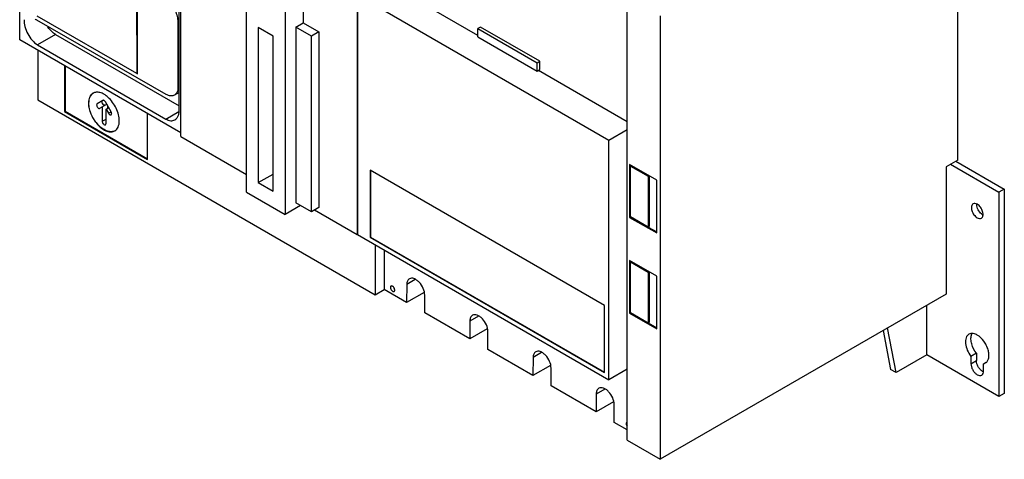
# Model space of a CAD drawing. Header units: millimetres. Extents: x 57 to 443, y 127 to 572.
# Tile 1 of 4: x 57 to 443, y 127 to 299. Entities that reach past the tile are written whole.
import ezdxf

# ---------------------------------------------------------------- set-up
doc = ezdxf.new("R2010")
doc.units = ezdxf.units.MM
doc.header["$LTSCALE"] = 45.402693
doc.layers.add('00_COMPONENTS_1', color=7, linetype='CONTINUOUS')

msp = doc.modelspace()

# ---------------------------------------------------------------- linework, layer by layer
at = {"layer": '00_COMPONENTS_1', "color": 7, "linetype": 'Continuous'}
for p, q in [((57.13, 290.95), (57.13, 384.85)), ((120.35, 253.07), (120.35, 321.92)), ((424.76, 243.85), (424.76, 316.47)), ((146.02, 231.31), (146.02, 315.47)), ((236.64, 292.65), (199.48, 314.1)), ((102.94, 311.08), (103.04, 277.78)), ((103.34, 277.64), (103.23, 311.21)), ((119.69, 263.67), (119.69, 309.55)), ((168.29, 310.86), (168.29, 297.58)), ((161.15, 306.74), (161.15, 222.57)), ((189.37, 308.51), (189.37, 214.61)), ((189.58, 308.39), (189.58, 214.63)), ((288.01, 251.56), (189.58, 308.39)), ((295.22, 134.07), (295.22, 307.74)), ((114.57, 269.59), (63.8, 298.68)), ((103.04, 277.78), (64.01, 300.15)), ((119.69, 298.81), (119.06, 298.45)), ((119.06, 298.45), (119.15, 272.26)), ((165.39, 295.91), (168.29, 297.58)), ((168.29, 297.58), (174.37, 294.07)), ((308.09, 300.31), (308.09, 126.64)), ((150.65, 295.76), (150.65, 235)), ((156.52, 292.37), (150.65, 295.76)), ((165.39, 295.91), (165.39, 227.06)), ((171.47, 292.4), (165.39, 295.91)), ((174.37, 294.07), (171.47, 292.4)), ((174.37, 294.07), (174.37, 225.23)), ((237.7, 295.95), (236.64, 295.34)), ((236.64, 295.34), (259.9, 281.91)), ((236.64, 292.08), (236.64, 295.34)), ((260.96, 282.53), (237.7, 295.95)), ((120.35, 254.46), (57.13, 290.95)), ((71.21, 293.03), (64.13, 288.95)), ((71.21, 293.03), (119.69, 265.04)), ((156.52, 231.61), (156.52, 292.37)), ((171.47, 223.55), (171.47, 292.4)), ((236.64, 292.08), (259.9, 278.65)), ((64.13, 288.95), (114.44, 259.91)), ((64.21, 286.87), (64.21, 267.44)), ((259.9, 281.91), (260.96, 282.53)), ((259.9, 278.65), (259.9, 281.91)), ((260.96, 279.26), (260.96, 282.53)), ((74.73, 280.79), (74.73, 262.82)), ((74.95, 280.67), (74.95, 262.94)), ((103.34, 277.95), (103.04, 277.78)), ((259.9, 278.65), (260.96, 279.26)), ((295.22, 258.83), (260.39, 278.93)), ((103.05, 277.8), (103.34, 277.64)), ((119.69, 270.37), (117.8, 269.28)), ((119.69, 272.58), (119.15, 272.26)), ((64.21, 267.44), (196.44, 191.09)), ((89.7, 267.21), (87.5, 265.93)), ((92.96, 262.78), (90.75, 266.6)), ((74.73, 262.82), (74.95, 262.94)), ((74.73, 262.82), (107.27, 244.04)), ((74.95, 262.94), (107.27, 244.28)), ((88.55, 264.12), (91.28, 265.69)), ((89.48, 264.66), (89.48, 259.05)), ((90.97, 263.8), (92.02, 264.41)), ((90.97, 263.8), (91.91, 262.17)), ((90.97, 258.19), (90.97, 263.8)), ((91.61, 265.12), (91.61, 264.17)), ((91.91, 262.17), (92.96, 262.78)), ((114.44, 259.91), (119.48, 262.82)), ((89.48, 259.05), (90.97, 259.91)), ((92.96, 261.57), (93.18, 262.05)), ((107.27, 244.04), (107.27, 262.01)), ((295.22, 255.72), (288.01, 251.56)), ((120.35, 253.07), (146.02, 238.25)), ((288.01, 157.8), (288.01, 251.56)), ((424.76, 243.85), (420.16, 241.2)), ((424.01, 243.42), (443, 232.45)), ((286.28, 186.87), (194.49, 239.87)), ((194.49, 239.87), (194.49, 213.65)), ((194.57, 239.82), (194.57, 213.7)), ((306.78, 235.94), (296.17, 242.07)), ((296.17, 242.07), (296.17, 221.4)), ((296.5, 241.5), (296.86, 241.7)), ((296.5, 241.5), (303.46, 237.48)), ((296.5, 221.59), (296.5, 241.5)), ((296.53, 241.86), (296.53, 241.5)), ((420.16, 241.2), (420.16, 191.34)), ((421.89, 242.19), (440.88, 231.23)), ((150.65, 235), (156.52, 238.38)), ((303.46, 237.48), (303.82, 237.69)), ((303.46, 237.48), (303.46, 217.58)), ((303.82, 237.69), (303.82, 217.78)), ((306.78, 215.28), (306.78, 235.94)), ((150.65, 235), (156.52, 231.61)), ((443, 232.45), (440.88, 231.23)), ((443, 232.45), (443, 152.44)), ((146.02, 231.31), (161.15, 222.57)), ((440.88, 231.23), (440.88, 151.21)), ((167.16, 226.04), (161.15, 222.57)), ((171.47, 223.55), (165.39, 227.06)), ((174.37, 225.23), (171.47, 223.55)), ((189.37, 214.61), (172.68, 224.25)), ((296.17, 221.4), (296.53, 221.61)), ((296.17, 221.4), (306.78, 215.28)), ((303.46, 217.58), (296.5, 221.59)), ((303.46, 217.58), (303.82, 217.78)), ((303.47, 217.6), (306.78, 215.69)), ((189.53, 214.71), (189.36, 214.61)), ((189.58, 214.63), (288.01, 157.8)), ((194.49, 213.65), (194.57, 213.7)), ((194.49, 213.65), (286.28, 160.66)), ((194.57, 213.7), (286.28, 160.75)), ((196.44, 210.67), (196.44, 191.09)), ((199.97, 208.63), (199.97, 193.14)), ((306.78, 198.39), (296.17, 204.51)), ((296.17, 204.51), (296.17, 183.84)), ((296.5, 203.93), (296.86, 204.14)), ((296.5, 203.93), (303.46, 199.92)), ((296.5, 184.04), (296.5, 203.93)), ((296.53, 204.3), (296.53, 203.93)), ((212.15, 197), (208.81, 195.07)), ((303.46, 199.92), (303.82, 200.13)), ((303.46, 199.92), (303.46, 180.02)), ((303.82, 200.13), (303.82, 180.22)), ((306.78, 177.72), (306.78, 198.39)), ((196.44, 191.09), (199.97, 193.14)), ((208.77, 188.06), (199.97, 193.14)), ((208.81, 195.07), (208.77, 188.06)), ((215.62, 192.02), (208.77, 188.06)), ((215.88, 183.95), (215.88, 190.96)), ((420.16, 191.34), (308.09, 126.64)), ((286.28, 160.66), (286.28, 186.87)), ((412.6, 167.54), (412.6, 186.97)), ((233.52, 173.77), (215.88, 183.95)), ((236.91, 182.7), (233.57, 180.77)), ((296.17, 183.84), (296.53, 184.05)), ((296.17, 183.84), (306.78, 177.72)), ((303.46, 180.02), (296.5, 184.04)), ((233.57, 180.77), (233.52, 173.77)), ((240.38, 177.72), (233.52, 173.77)), ((303.46, 180.02), (303.82, 180.22)), ((303.47, 180.04), (306.78, 178.13)), ((400.57, 160.6), (397.23, 178.1)), ((240.64, 169.66), (240.64, 176.66)), ((395.53, 177.12), (398.45, 161.82)), ((429.92, 175.89), (429.15, 175.62)), ((258.27, 159.48), (240.64, 169.66)), ((258.31, 166.49), (258.27, 159.48)), ((261.66, 168.41), (258.31, 166.49)), ((412.6, 167.54), (400.57, 160.6)), ((440.88, 151.21), (412.6, 167.54)), ((432.04, 168.17), (429.92, 166.94)), ((429.92, 166.94), (429.92, 164.07)), ((432.04, 168.17), (432.04, 165.3)), ((265.13, 163.44), (258.27, 159.48)), ((265.39, 155.37), (265.39, 162.37)), ((429.92, 164.07), (432.04, 165.3)), ((434.87, 164.09), (435.92, 164.69)), ((434.87, 164.09), (435.65, 164.36)), ((434.87, 161.21), (434.87, 164.09)), ((295.22, 161.96), (288.01, 157.8)), ((400.57, 160.6), (398.45, 161.82)), ((283.02, 145.19), (265.39, 155.37)), ((283.06, 152.2), (283.02, 145.19)), ((286.4, 154.13), (283.06, 152.2)), ((443, 152.44), (440.88, 151.21)), ((289.88, 149.15), (283.02, 145.19)), ((290.13, 141.08), (290.13, 148.09)), ((295.22, 138.15), (290.13, 141.08)), ((295.22, 134.07), (308.09, 126.64))]:
    msp.add_line(p, q, dxfattribs=at)
msp.add_arc((435.96, 224.95), 2.89, 239.9788, 243.2404, dxfattribs=at)
for points, knots in [([(114.45, 306.4), (115.1, 306.02), (116.34, 304.99), (117.78, 303.02), (118.77, 300.79), (119.06, 299.2), (119.06, 298.45)], [0, 0, 0, 0, 0.236915, 0.499536, 0.762409, 1, 1, 1, 1]), ([(58.84, 298.84), (58.84, 297.93), (59.13, 296.01), (60.2, 293.24), (61.84, 290.75), (63.33, 289.42), (64.13, 288.95)], [0, 0, 0, 0, 0.234988, 0.495176, 0.760167, 1, 1, 1, 1]), ([(63.8, 298.68), (63.74, 298.72), (63.52, 298.85), (63.31, 298.99), (63.16, 299.1)], [0, 0, 0, 0, 0.243435, 1, 1, 1, 1]), ([(71.21, 293.03), (70.92, 293.2), (69.72, 294.02), (68.75, 295.15), (68.13, 296.08)], [0, 0, 0, 0, 0.229867, 1, 1, 1, 1]), ([(91.73, 268.46), (91.24, 268.89), (90.27, 269.62), (88.7, 270.32), (87.2, 270.52), (86.28, 270.25), (85.9, 270.03)], [0, 0, 0, 0, 0.302085, 0.567291, 0.795754, 1, 1, 1, 1]), ([(119.15, 272.26), (119.15, 271.64), (119.02, 270.72), (118.42, 269.74), (118.01, 269.4), (117.8, 269.28)], [0, 0, 0, 0, 0.547939, 0.781727, 1, 1, 1, 1]), ([(85.9, 270.03), (85.62, 269.87), (85.1, 269.43), (84.54, 268.51), (84.2, 267.39), (84.14, 266.57), (84.14, 266.14)], [0, 0, 0, 0, 0.217766, 0.450897, 0.71037, 1, 1, 1, 1]), ([(84.21, 266.18), (84.21, 266.6), (84.27, 267.41), (84.59, 268.52), (85.13, 269.43), (85.64, 269.87), (85.91, 270.04)], [0, 0, 0, 0, 0.289161, 0.548756, 0.782261, 1, 1, 1, 1]), ([(89.4, 266.68), (89.4, 266.73), (89.41, 266.91), (89.51, 267.1), (89.62, 267.16)], [0, 0, 0, 0, 0.295505, 1, 1, 1, 1]), ([(89.5, 266.18), (89.49, 266.22), (89.43, 266.38), (89.4, 266.55), (89.4, 266.68)], [0, 0, 0, 0, 0.266876, 1, 1, 1, 1]), ([(90.75, 266.6), (90.68, 266.72), (90.53, 266.93), (90.26, 267.16), (89.97, 267.28), (89.77, 267.25), (89.7, 267.21)], [0, 0, 0, 0, 0.307422, 0.584886, 0.81349, 1, 1, 1, 1]), ([(96.17, 259.19), (96.17, 260), (95.92, 261.71), (94.69, 265), (93.07, 267.27), (91.73, 268.46)], [0, 0, 0, 0, 0.231526, 0.487155, 1, 1, 1, 1]), ([(117.8, 269.28), (117.59, 269.15), (117.1, 268.97), (115.96, 268.94), (115.1, 269.28), (114.57, 269.59)], [0, 0, 0, 0, 0.218607, 0.452536, 1, 1, 1, 1]), ([(84.14, 266.14), (84.14, 265.41), (84.34, 263.88), (85.1, 261.63), (86.27, 259.47), (87.76, 257.57), (89.44, 256.08), (91.2, 255.12), (92.92, 254.77), (93.99, 255.05), (94.41, 255.29)], [0, 0, 0, 0, 0.128829, 0.270573, 0.417885, 0.562383, 0.6962, 0.813592, 0.913064, 1, 1, 1, 1]), ([(94.17, 255.18), (93.73, 254.99), (92.64, 254.83), (90.97, 255.29), (89.26, 256.31), (87.65, 257.81), (86.23, 259.7), (84.8, 262.42), (84.21, 264.7), (84.21, 266.18)], [0, 0, 0, 0, 0.088083, 0.189973, 0.309271, 0.443761, 0.587711, 0.733652, 1, 1, 1, 1]), ([(87.5, 265.93), (87.46, 265.91), (87.32, 265.8), (87.28, 265.59), (87.28, 265.45)], [0, 0, 0, 0, 0.22091, 1, 1, 1, 1]), ([(87.28, 265.45), (87.28, 265.27), (87.38, 264.88), (87.7, 264.4), (88.09, 264.07), (88.44, 264.05), (88.55, 264.12)], [0, 0, 0, 0, 0.271618, 0.564729, 0.81633, 1, 1, 1, 1]), ([(90.53, 265.3), (90.33, 265.27), (89.86, 265.53), (89.6, 265.93), (89.5, 266.18)], [0, 0, 0, 0, 0.430519, 1, 1, 1, 1]), ([(93.18, 262.05), (93.18, 262.11), (93.15, 262.36), (93.06, 262.61), (92.96, 262.78)], [0, 0, 0, 0, 0.229116, 1, 1, 1, 1]), ([(117.95, 259.61), (118.23, 259.78), (118.77, 260.25), (119.31, 261.21), (119.63, 262.38), (119.69, 263.23), (119.69, 263.67)], [0, 0, 0, 0, 0.21687, 0.450706, 0.710975, 1, 1, 1, 1]), ([(89.48, 259.05), (89.48, 258.86), (89.59, 258.47), (89.9, 257.99), (90.3, 257.67), (90.64, 257.65), (90.75, 257.71)], [0, 0, 0, 0, 0.27167, 0.56479, 0.816441, 1, 1, 1, 1]), ([(91.91, 262.17), (91.98, 262.06), (92.13, 261.85), (92.45, 261.57), (92.81, 261.48), (92.96, 261.57)], [0, 0, 0, 0, 0.311687, 0.593416, 1, 1, 1, 1]), ([(94.41, 255.29), (94.69, 255.45), (95.22, 255.89), (95.78, 256.81), (96.11, 257.94), (96.17, 258.76), (96.17, 259.19)], [0, 0, 0, 0, 0.217766, 0.450897, 0.71037, 1, 1, 1, 1]), ([(114.44, 259.91), (115.02, 259.58), (115.95, 259.21), (117.19, 259.28), (117.71, 259.48), (117.95, 259.61)], [0, 0, 0, 0, 0.547222, 0.780575, 1, 1, 1, 1]), ([(90.75, 257.71), (90.79, 257.73), (90.93, 257.85), (90.97, 258.05), (90.97, 258.19)], [0, 0, 0, 0, 0.220838, 1, 1, 1, 1]), ([(430.77, 226.69), (430.61, 226.6), (430.31, 226.3), (430.1, 225.67), (430.08, 224.9), (430.32, 223.75), (431.01, 222.39), (431.89, 221.52), (432.4, 221.23)], [0, 0, 0, 0, 0.087138, 0.186851, 0.304532, 0.438669, 0.730083, 1, 1, 1, 1]), ([(432.4, 226.53), (432.13, 226.69), (431.59, 226.91), (430.99, 226.82), (430.77, 226.69)], [0, 0, 0, 0, 0.550843, 1, 1, 1, 1]), ([(432.26, 225.94), (432.25, 225.99), (432.22, 226.2), (432.22, 226.42), (432.22, 226.58)], [0, 0, 0, 0, 0.260188, 1, 1, 1, 1]), ([(434.52, 222.45), (433.92, 222.8), (432.92, 223.88), (432.36, 225.22), (432.26, 225.94)], [0, 0, 0, 0, 0.489694, 1, 1, 1, 1]), ([(434.02, 221.07), (434.18, 221.16), (434.48, 221.46), (434.69, 222.09), (434.71, 222.86), (434.47, 224.01), (433.78, 225.36), (432.9, 226.24), (432.4, 226.53)], [0, 0, 0, 0, 0.087138, 0.186851, 0.304532, 0.438669, 0.730083, 1, 1, 1, 1]), ([(432.4, 221.23), (432.67, 221.07), (433.2, 220.85), (433.8, 220.94), (434.02, 221.07)], [0, 0, 0, 0, 0.550843, 1, 1, 1, 1]), ([(209.84, 197.33), (209.51, 197.13), (208.93, 196.41), (208.81, 195.54), (208.81, 195.07)], [0, 0, 0, 0, 0.449742, 1, 1, 1, 1]), ([(215.88, 190.96), (215.88, 191.85), (215.39, 193.7), (214.12, 195.67), (212.76, 196.87), (211.73, 197.43), (210.72, 197.63), (210.09, 197.47), (209.84, 197.33)], [0, 0, 0, 0, 0.269898, 0.56134, 0.695473, 0.813143, 0.912853, 1, 1, 1, 1]), ([(202.65, 194.49), (202.57, 194.44), (202.43, 194.27), (202.4, 194.05), (202.4, 193.94)], [0, 0, 0, 0, 0.44947, 1, 1, 1, 1]), ([(202.4, 193.94), (202.4, 193.72), (202.52, 193.27), (202.83, 192.8), (203.16, 192.51), (203.46, 192.34), (203.74, 192.32), (203.86, 192.4)], [0, 0, 0, 0, 0.271203, 0.563817, 0.698536, 0.816757, 1, 1, 1, 1]), ([(204.11, 192.95), (204.11, 193.17), (203.99, 193.61), (203.69, 194.09), (203.36, 194.38), (203.06, 194.55), (202.78, 194.56), (202.65, 194.49)], [0, 0, 0, 0, 0.271203, 0.563817, 0.698536, 0.816757, 1, 1, 1, 1]), ([(203.86, 192.4), (203.95, 192.44), (204.09, 192.62), (204.11, 192.83), (204.11, 192.95)], [0, 0, 0, 0, 0.44947, 1, 1, 1, 1]), ([(234.6, 183.03), (234.27, 182.84), (233.69, 182.12), (233.57, 181.25), (233.57, 180.77)], [0, 0, 0, 0, 0.449742, 1, 1, 1, 1]), ([(240.64, 176.66), (240.64, 177.56), (240.15, 179.41), (238.87, 181.37), (237.52, 182.57), (236.49, 183.14), (235.48, 183.34), (234.85, 183.18), (234.6, 183.03)], [0, 0, 0, 0, 0.269898, 0.56134, 0.695473, 0.813143, 0.912853, 1, 1, 1, 1]), ([(429.15, 175.62), (428.9, 175.48), (428.45, 175.07), (428, 174.23), (427.79, 173.19), (427.8, 171.54), (428.41, 169.34), (429.34, 167.71), (429.92, 166.94)], [0, 0, 0, 0, 0.088582, 0.185025, 0.294319, 0.417792, 0.698903, 1, 1, 1, 1]), ([(432.04, 168.17), (431.22, 169.26), (430.29, 171.08), (429.85, 173.57), (429.96, 174.74), (430.11, 175.25)], [0, 0, 0, 0, 0.542811, 0.788908, 1, 1, 1, 1]), ([(432.4, 175.3), (432.19, 175.42), (431.42, 175.8), (430.53, 175.99), (429.92, 175.89)], [0, 0, 0, 0, 0.282637, 1, 1, 1, 1]), ([(435.65, 164.36), (435.97, 164.55), (436.56, 165.15), (436.99, 166.42), (437.03, 167.95), (436.68, 169.63), (435.99, 171.34), (434.72, 173.4), (433.4, 174.71), (432.4, 175.3)], [0, 0, 0, 0, 0.087104, 0.1867, 0.304249, 0.438237, 0.582928, 0.730423, 1, 1, 1, 1]), ([(259.35, 168.75), (259.02, 168.55), (258.44, 167.83), (258.32, 166.96), (258.31, 166.49)], [0, 0, 0, 0, 0.449742, 1, 1, 1, 1]), ([(265.39, 162.37), (265.39, 163.27), (264.89, 165.12), (263.62, 167.08), (262.27, 168.29), (261.24, 168.85), (260.23, 169.05), (259.6, 168.89), (259.35, 168.75)], [0, 0, 0, 0, 0.269898, 0.56134, 0.695473, 0.813143, 0.912853, 1, 1, 1, 1]), ([(429.92, 164.07), (429.92, 163.66), (430.07, 162.81), (430.6, 161.61), (431.38, 160.55), (432.04, 159.99), (432.4, 159.78)], [0, 0, 0, 0, 0.237254, 0.500001, 0.762748, 1, 1, 1, 1]), ([(434.52, 161.01), (434.17, 161.21), (433.5, 161.77), (432.73, 162.83), (432.19, 164.03), (432.04, 164.89), (432.04, 165.3)], [0, 0, 0, 0, 0.237252, 0.499999, 0.762746, 1, 1, 1, 1]), ([(432.4, 159.78), (432.69, 159.62), (433.26, 159.38), (433.91, 159.47), (434.15, 159.61)], [0, 0, 0, 0, 0.550833, 1, 1, 1, 1]), ([(434.15, 159.61), (434.38, 159.75), (434.79, 160.26), (434.87, 160.88), (434.87, 161.21)], [0, 0, 0, 0, 0.449166, 1, 1, 1, 1]), ([(284.1, 154.46), (283.76, 154.26), (283.19, 153.55), (283.07, 152.67), (283.06, 152.2)], [0, 0, 0, 0, 0.449742, 1, 1, 1, 1]), ([(290.13, 148.09), (290.13, 148.98), (289.64, 150.83), (288.37, 152.8), (287.02, 154), (285.99, 154.56), (284.98, 154.76), (284.35, 154.6), (284.1, 154.46)], [0, 0, 0, 0, 0.269898, 0.56134, 0.695473, 0.813143, 0.912853, 1, 1, 1, 1]), ([(295.07, 141.13), (294.99, 141.09), (294.85, 140.91), (294.82, 140.7), (294.82, 140.58)], [0, 0, 0, 0, 0.44947, 1, 1, 1, 1]), ([(294.82, 140.58), (294.82, 140.5), (294.86, 140.15), (295.01, 139.81), (295.17, 139.59)], [0, 0, 0, 0, 0.228428, 1, 1, 1, 1])]:
    msp.add_open_spline(points, degree=3, knots=knots, dxfattribs=at)
for points in [[(430.11, 175.25), (430.15, 175.39), (430.2, 175.53), (430.26, 175.67)], [(430.26, 175.67), (430.32, 175.8), (430.38, 175.92), (430.46, 176.04)], [(434.83, 160.85), (434.72, 160.9), (434.62, 160.95), (434.52, 161.01)], [(295.2, 141.18), (295.16, 141.17), (295.11, 141.16), (295.07, 141.13)]]:
    msp.add_open_spline(points, degree=3, dxfattribs=at)

doc.saveas('drawing.dxf')
